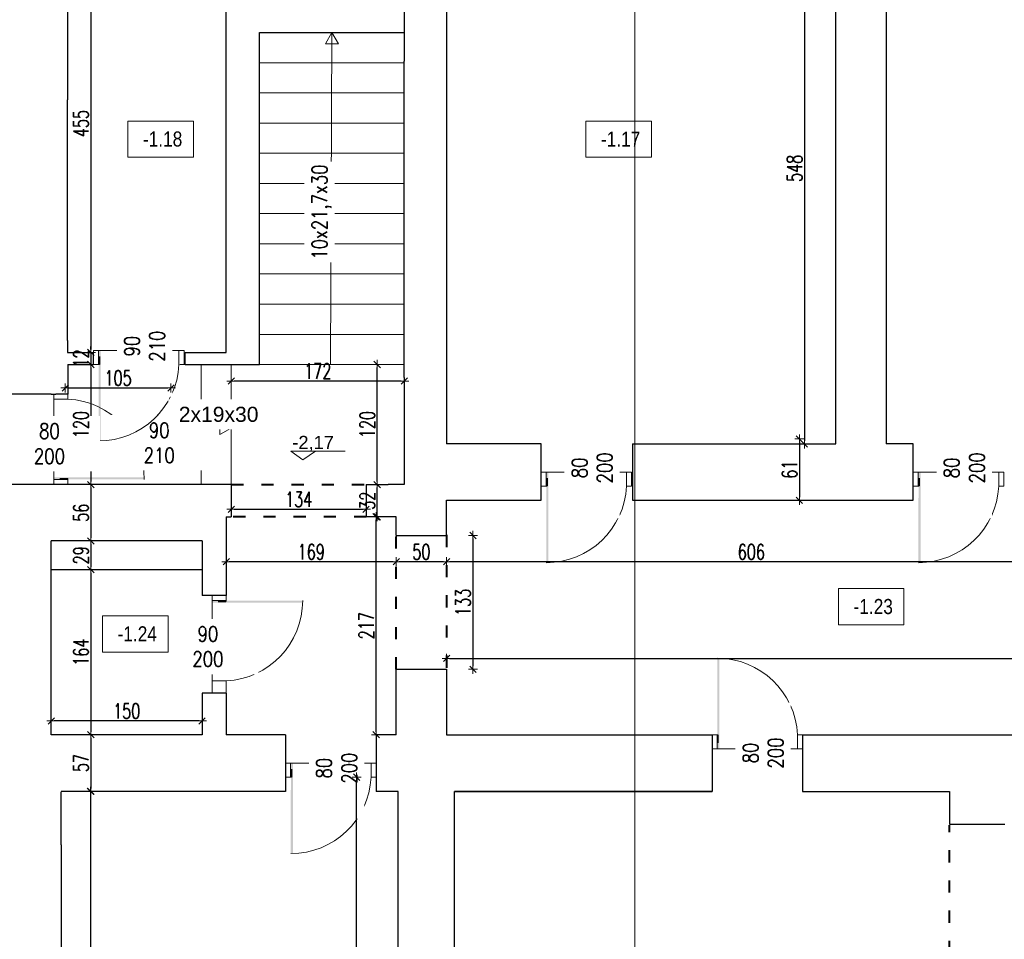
# Model space of a CAD drawing. Header units: millimetres. Extents: x 0 to 111311, y -48878 to -25280.
# Tile 45 of 244: x 67200 to 68179, y -31567 to -30652. Entities that reach past the tile are written whole.
import ezdxf

# ---------------------------------------------------------------- set-up
doc = ezdxf.new("R2010")
doc.units = ezdxf.units.MM
doc.linetypes.add('ACAD_ISO03W100', pattern=[30, 12, -18])
doc.linetypes.add('STRICHPUNKT', pattern=[0.5, 0.35, -0.05, 0.05, -0.05])
doc.layers.get('Defpoints').update_dxf_attribs({"color": 30})
for name, color, linetype, lineweight in [('J 0.15', 40, 'Continuous', 15), ('J opisy', 7, 'Continuous', 9), ('J stolarka_okna', 144, 'Continuous', 0), ('J wymiary', 1, 'Continuous', 9), ('MM', 6, 'Continuous', 40), ('okna', 5, 'Continuous', 20), ('OPIS', 7, 'Continuous', 5), ('schody', 62, 'Continuous', 20), ('sciany', 252, 'Continuous', 30)]:
    doc.layers.add(name, color=color, linetype=linetype, lineweight=lineweight)
doc.styles.add('ADESK2', font='simplex', dxfattribs={"width": 0.7})
doc.styles.get("Standard").update_dxf_attribs({"font": 'arial.ttf'})
doc.dimstyles.new('1-100', dxfattribs={"dimscale": 1.5, "dimtxt": 10, "dimasz": 2, "dimexe": 1, "dimexo": 1, "dimgap": 1.5, "dimtad": 1, "dimdec": 0, "dimrnd": 0.5, "dimdsep": 46, "dimtxsty": 'ADESK2', "dimblk": 'wymiar', "dimcen": -1, "dimdle": 5, "dimse1": 1, "dimse2": 1, "dimclrd": 256, "dimclre": 256, "dimclrt": 256, "dimadec": 0, "dimazin": 0, "dimtfac": 1, "dimtdec": 0, "dimtix": 1, "dimtmove": 0, "dimatfit": 3, "dimfxl": 20, "dimfxlon": 1, "dimtolj": 1, "dimtzin": 0, "dimarcsym": 0})

# ---------------------------------------------------------------- blocks, each defined once
blk = doc.blocks.new('wymiar')
for p, q in [((1.5, 0), (-1.5, 0)), ((1.06, 1.06), (-1.06, -1.06)), ((0, 1.5), (0, -1.5))]:
    blk.add_line(p, q)
blk = doc.blocks.new('*D1636')
at = {"layer": 'Defpoints', "color": 0, "ltscale": 4}
for p in [(91955.48, -30760.61), (0, -30978.11), (91914.84, -30978.11)]:
    blk.add_point(p, dxfattribs=at)
at = {"layer": 'J wymiary', "lineweight": -2}
blk.add_line((91914.84, -30763.61), (91914.84, -30975.11), dxfattribs=at)
at = {"layer": 'J wymiary', "lineweight": -2, "ltscale": 4, "xscale": 3, "yscale": 3, "zscale": 3}
for p, rotation in [((91914.84, -30760.61), 90), ((91914.84, -30978.11), 270)]:
    blk.add_blockref('wymiar', p, dxfattribs=dict(at, rotation=rotation))
at = {"layer": 'J wymiary', "ltscale": 4, "insert": (91905.09, -30869.36), "char_height": 15, "attachment_point": 5, "rotation": 90, "style": 'ADESK2'}
blk.add_mtext('\\A1;218', dxfattribs=at)
blk = doc.blocks.new('*D3002')
at = {"layer": 'Defpoints', "color": 0, "ltscale": 4}
for p in [(67247.59, -30528.28), (67247.59, -30983.28), (67270.92, -30983.28)]:
    blk.add_point(p, dxfattribs=at)
at = {"layer": 'J wymiary', "lineweight": -2}
blk.add_line((67270.92, -30531.28), (67270.92, -30980.28), dxfattribs=at)
at = {"layer": 'J wymiary', "lineweight": -2, "ltscale": 4, "xscale": 3, "yscale": 3, "zscale": 3}
for p, rotation in [((67270.92, -30528.28), 90), ((67270.92, -30983.28), 270)]:
    blk.add_blockref('wymiar', p, dxfattribs=dict(at, rotation=rotation))
at = {"layer": 'J wymiary', "ltscale": 4, "insert": (67261.17, -30755.78), "char_height": 15, "attachment_point": 5, "rotation": 90, "style": 'ADESK2'}
blk.add_mtext('\\A1;455', dxfattribs=at)
blk = doc.blocks.new('*D3003')
at = {"layer": 'Defpoints', "color": 0, "ltscale": 4}
for p in [(67270.92, -30983.28), (67270.92, -30995.28), (67270.92, -30995.28)]:
    blk.add_point(p, dxfattribs=at)
at = {"layer": 'J wymiary', "lineweight": -2}
for p, q in [((67270.92, -30980.28), (67270.92, -30977.28)), ((67270.92, -30983.28), (67270.92, -30995.28)), ((67270.92, -30998.28), (67270.92, -31001.28))]:
    blk.add_line(p, q, dxfattribs=at)
at = {"layer": 'J wymiary', "lineweight": -2, "ltscale": 4, "xscale": 3, "yscale": 3, "zscale": 3}
for p, rotation in [((67270.92, -30983.28), 270), ((67270.92, -30995.28), 90)]:
    blk.add_blockref('wymiar', p, dxfattribs=dict(at, rotation=rotation))
at = {"layer": 'J wymiary', "ltscale": 4, "insert": (67261.17, -30989.28), "char_height": 15, "attachment_point": 5, "rotation": 90, "style": 'ADESK2'}
blk.add_mtext('\\A1;12', dxfattribs=at)
blk = doc.blocks.new('*D3004')
at = {"layer": 'Defpoints', "color": 0, "ltscale": 4}
for p in [(67270.92, -30995.28), (67270.92, -31114.67), (67270.92, -31114.67)]:
    blk.add_point(p, dxfattribs=at)
at = {"layer": 'J wymiary', "lineweight": -2}
blk.add_line((67270.92, -30998.28), (67270.92, -31111.67), dxfattribs=at)
at = {"layer": 'J wymiary', "lineweight": -2, "ltscale": 4, "xscale": 3, "yscale": 3, "zscale": 3}
for p, rotation in [((67270.92, -30995.28), 90), ((67270.92, -31114.67), 270)]:
    blk.add_blockref('wymiar', p, dxfattribs=dict(at, rotation=rotation))
at = {"layer": 'J wymiary', "ltscale": 4, "insert": (67261.17, -31054.98), "char_height": 15, "attachment_point": 5, "rotation": 90, "style": 'ADESK2'}
blk.add_mtext('\\A1;120', dxfattribs=at)
blk = doc.blocks.new('*D3005')
at = {"layer": 'Defpoints', "color": 0, "ltscale": 4}
for p in [(67270.92, -31114.67), (67270.92, -31170.67), (67270.92, -31170.67)]:
    blk.add_point(p, dxfattribs=at)
at = {"layer": 'J wymiary', "lineweight": -2}
blk.add_line((67270.92, -31117.67), (67270.92, -31167.67), dxfattribs=at)
at = {"layer": 'J wymiary', "lineweight": -2, "ltscale": 4, "xscale": 3, "yscale": 3, "zscale": 3}
for p, rotation in [((67270.92, -31114.67), 90), ((67270.92, -31170.67), 270)]:
    blk.add_blockref('wymiar', p, dxfattribs=dict(at, rotation=rotation))
at = {"layer": 'J wymiary', "ltscale": 4, "insert": (67261.17, -31142.67), "char_height": 15, "attachment_point": 5, "rotation": 90, "style": 'ADESK2'}
blk.add_mtext('\\A1;56', dxfattribs=at)
blk = doc.blocks.new('*D3006')
at = {"layer": 'Defpoints', "color": 0, "ltscale": 4}
for p in [(67270.92, -31170.67), (67270.92, -31199.28), (67270.92, -31199.28)]:
    blk.add_point(p, dxfattribs=at)
at = {"layer": 'J wymiary', "lineweight": -2}
blk.add_line((67270.92, -31173.67), (67270.92, -31196.28), dxfattribs=at)
at = {"layer": 'J wymiary', "lineweight": -2, "ltscale": 4, "xscale": 3, "yscale": 3, "zscale": 3}
for p, rotation in [((67270.92, -31170.67), 90), ((67270.92, -31199.28), 270)]:
    blk.add_blockref('wymiar', p, dxfattribs=dict(at, rotation=rotation))
at = {"layer": 'J wymiary', "ltscale": 4, "insert": (67261.17, -31184.98), "char_height": 15, "attachment_point": 5, "rotation": 90, "style": 'ADESK2'}
blk.add_mtext('\\A1;29', dxfattribs=at)
blk = doc.blocks.new('*D3007')
at = {"layer": 'Defpoints', "color": 0, "ltscale": 4}
for p in [(67270.92, -31199.28), (67270.92, -31363.28), (67270.92, -31363.28)]:
    blk.add_point(p, dxfattribs=at)
at = {"layer": 'J wymiary', "lineweight": -2}
blk.add_line((67270.92, -31202.28), (67270.92, -31360.28), dxfattribs=at)
at = {"layer": 'J wymiary', "lineweight": -2, "ltscale": 4, "xscale": 3, "yscale": 3, "zscale": 3}
for p, rotation in [((67270.92, -31199.28), 90), ((67270.92, -31363.28), 270)]:
    blk.add_blockref('wymiar', p, dxfattribs=dict(at, rotation=rotation))
at = {"layer": 'J wymiary', "ltscale": 4, "insert": (67261.17, -31281.28), "char_height": 15, "attachment_point": 5, "rotation": 90, "style": 'ADESK2'}
blk.add_mtext('\\A1;164', dxfattribs=at)
blk = doc.blocks.new('*D3008')
at = {"layer": 'Defpoints', "color": 0, "ltscale": 4}
for p in [(67270.92, -31363.28), (67270.92, -31419.67), (67270.92, -31419.67)]:
    blk.add_point(p, dxfattribs=at)
at = {"layer": 'J wymiary', "lineweight": -2}
blk.add_line((67270.92, -31366.28), (67270.92, -31416.67), dxfattribs=at)
at = {"layer": 'J wymiary', "lineweight": -2, "ltscale": 4, "xscale": 3, "yscale": 3, "zscale": 3}
for p, rotation in [((67270.92, -31363.28), 90), ((67270.92, -31419.67), 270)]:
    blk.add_blockref('wymiar', p, dxfattribs=dict(at, rotation=rotation))
at = {"layer": 'J wymiary', "ltscale": 4, "insert": (67261.17, -31391.48), "char_height": 15, "attachment_point": 5, "rotation": 90, "style": 'ADESK2'}
blk.add_mtext('\\A1;57', dxfattribs=at)
blk = doc.blocks.new('*D3009')
at = {"layer": 'Defpoints', "color": 0, "ltscale": 4}
for p in [(67270.92, -31419.67), (67270.59, -32016.67), (67270.59, -32016.67)]:
    blk.add_point(p, dxfattribs=at)
at = {"layer": 'J wymiary', "lineweight": -2}
blk.add_line((67270.59, -31422.67), (67270.59, -32013.67), dxfattribs=at)
at = {"layer": 'J wymiary', "lineweight": -2, "ltscale": 4, "xscale": 3, "yscale": 3, "zscale": 3}
for p, rotation in [((67270.59, -31419.67), 90), ((67270.59, -32016.67), 270)]:
    blk.add_blockref('wymiar', p, dxfattribs=dict(at, rotation=rotation))
at = {"layer": 'J wymiary', "ltscale": 4, "insert": (67260.84, -31718.17), "char_height": 15, "attachment_point": 5, "rotation": 90, "style": 'ADESK2'}
blk.add_mtext('\\A1;597', dxfattribs=at)
blk = doc.blocks.new('*D3012')
at = {"layer": 'Defpoints', "color": 0, "ltscale": 4}
for p in [(67535.18, -31405.48), (67549.59, -31405.48), (67546.59, -32238.67)]:
    blk.add_point(p, dxfattribs=at)
at = {"layer": 'J wymiary', "lineweight": -2}
blk.add_line((67535.18, -32235.67), (67535.18, -31408.48), dxfattribs=at)
at = {"layer": 'J wymiary', "lineweight": -2, "ltscale": 4, "xscale": 3, "yscale": 3, "zscale": 3}
for p, rotation in [((67535.18, -31405.48), 90), ((67535.18, -32238.67), 270)]:
    blk.add_blockref('wymiar', p, dxfattribs=dict(at, rotation=rotation))
at = {"layer": 'J wymiary', "ltscale": 4, "insert": (67525.43, -31822.08), "char_height": 15, "attachment_point": 5, "rotation": 90, "style": 'ADESK2'}
blk.add_mtext('\\A1;833', dxfattribs=at)
blk = doc.blocks.new('*D3013')
at = {"layer": 'Defpoints', "color": 0, "ltscale": 4}
for p in [(67554.59, -31146.67), (67554.59, -31146.67), (67554.59, -31363.28)]:
    blk.add_point(p, dxfattribs=at)
at = {"layer": 'J wymiary', "lineweight": -2}
blk.add_line((67554.59, -31360.28), (67554.59, -31149.67), dxfattribs=at)
at = {"layer": 'J wymiary', "lineweight": -2, "ltscale": 4, "xscale": 3, "yscale": 3, "zscale": 3}
for p, rotation in [((67554.59, -31146.67), 90), ((67554.59, -31363.28), 270)]:
    blk.add_blockref('wymiar', p, dxfattribs=dict(at, rotation=rotation))
at = {"layer": 'J wymiary', "ltscale": 4, "insert": (67544.84, -31254.98), "char_height": 15, "attachment_point": 5, "rotation": 90, "style": 'ADESK2'}
blk.add_mtext('\\A1;217', dxfattribs=at)
blk = doc.blocks.new('*D3014')
at = {"layer": 'Defpoints', "color": 0, "ltscale": 4}
for p in [(67555.59, -31114.67), (67555.59, -31114.67), (67554.59, -31146.67)]:
    blk.add_point(p, dxfattribs=at)
at = {"layer": 'J wymiary', "lineweight": -2}
blk.add_line((67555.59, -31143.67), (67555.59, -31117.67), dxfattribs=at)
at = {"layer": 'J wymiary', "lineweight": -2, "ltscale": 4, "xscale": 3, "yscale": 3, "zscale": 3}
for p, rotation in [((67555.59, -31114.67), 90), ((67555.59, -31146.67), 270)]:
    blk.add_blockref('wymiar', p, dxfattribs=dict(at, rotation=rotation))
at = {"layer": 'J wymiary', "ltscale": 4, "insert": (67545.84, -31130.67), "char_height": 15, "attachment_point": 5, "rotation": 90, "style": 'ADESK2'}
blk.add_mtext('\\A1;32', dxfattribs=at)
blk = doc.blocks.new('*D3015')
at = {"layer": 'Defpoints', "color": 0, "ltscale": 4}
for p in [(67555.59, -30995.28), (67555.59, -30995.28), (67555.59, -31114.67)]:
    blk.add_point(p, dxfattribs=at)
at = {"layer": 'J wymiary', "lineweight": -2}
blk.add_line((67555.59, -31111.67), (67555.59, -30998.28), dxfattribs=at)
at = {"layer": 'J wymiary', "lineweight": -2, "ltscale": 4, "xscale": 3, "yscale": 3, "zscale": 3}
for p, rotation in [((67555.59, -30995.28), 90), ((67555.59, -31114.67), 270)]:
    blk.add_blockref('wymiar', p, dxfattribs=dict(at, rotation=rotation))
at = {"layer": 'J wymiary', "ltscale": 4, "insert": (67545.84, -31054.98), "char_height": 15, "attachment_point": 5, "rotation": 90, "style": 'ADESK2'}
blk.add_mtext('\\A1;120', dxfattribs=at)
blk = doc.blocks.new('*D3016')
at = {"layer": 'Defpoints', "color": 0, "ltscale": 4}
for p in [(67410.59, -30995.28), (67582.59, -30995.28), (67410.59, -31011.68)]:
    blk.add_point(p, dxfattribs=at)
at = {"layer": 'J wymiary', "lineweight": -2}
blk.add_line((67579.59, -31011.68), (67413.59, -31011.68), dxfattribs=at)
at = {"layer": 'J wymiary', "lineweight": -2, "ltscale": 4, "xscale": 3, "yscale": 3, "zscale": 3, "rotation": 180}
blk.add_blockref('wymiar', (67410.59, -31011.68), dxfattribs=at)
at = {"layer": 'J wymiary', "lineweight": -2, "ltscale": 4, "xscale": 3, "yscale": 3, "zscale": 3}
blk.add_blockref('wymiar', (67582.59, -31011.68), dxfattribs=at)
at = {"layer": 'J wymiary', "ltscale": 4, "insert": (67496.59, -31001.93), "char_height": 15, "attachment_point": 5, "style": 'ADESK2'}
blk.add_mtext('\\A1;172', dxfattribs=at)
blk = doc.blocks.new('*D3017')
at = {"layer": 'Defpoints', "color": 0, "ltscale": 4}
for p in [(67245.57, -30995.28), (67350.59, -30995.28), (67350.59, -31018.55)]:
    blk.add_point(p, dxfattribs=at)
at = {"layer": 'J wymiary', "lineweight": -2}
blk.add_line((67248.57, -31018.55), (67347.59, -31018.55), dxfattribs=at)
at = {"layer": 'J wymiary', "lineweight": -2, "ltscale": 4, "xscale": 3, "yscale": 3, "zscale": 3, "rotation": 180}
blk.add_blockref('wymiar', (67245.57, -31018.55), dxfattribs=at)
at = {"layer": 'J wymiary', "lineweight": -2, "ltscale": 4, "xscale": 3, "yscale": 3, "zscale": 3}
blk.add_blockref('wymiar', (67350.59, -31018.55), dxfattribs=at)
at = {"layer": 'J wymiary', "ltscale": 4, "insert": (67298.08, -31008.8), "char_height": 15, "attachment_point": 5, "style": 'ADESK2'}
blk.add_mtext('\\A1;105', dxfattribs=at)
blk = doc.blocks.new('*D3018')
at = {"layer": 'Defpoints', "color": 0, "ltscale": 4}
for p in [(67231.59, -31349.57), (67231.59, -31363.28), (67381.59, -31363.28)]:
    blk.add_point(p, dxfattribs=at)
at = {"layer": 'J wymiary', "lineweight": -2}
blk.add_line((67378.59, -31349.57), (67234.59, -31349.57), dxfattribs=at)
at = {"layer": 'J wymiary', "lineweight": -2, "ltscale": 4, "xscale": 3, "yscale": 3, "zscale": 3, "rotation": 180}
blk.add_blockref('wymiar', (67231.59, -31349.57), dxfattribs=at)
at = {"layer": 'J wymiary', "lineweight": -2, "ltscale": 4, "xscale": 3, "yscale": 3, "zscale": 3}
blk.add_blockref('wymiar', (67381.59, -31349.57), dxfattribs=at)
at = {"layer": 'J wymiary', "ltscale": 4, "insert": (67306.59, -31339.82), "char_height": 15, "attachment_point": 5, "style": 'ADESK2'}
blk.add_mtext('\\A1;150', dxfattribs=at)
blk = doc.blocks.new('*D3054')
at = {"layer": 'Defpoints', "color": 0, "ltscale": 4}
for p in [(67624.59, -31164.7), (68230.59, -31161.28), (67624.59, -31191.28)]:
    blk.add_point(p, dxfattribs=at)
at = {"layer": 'J wymiary', "lineweight": -2}
blk.add_line((68227.59, -31191.28), (67627.59, -31191.28), dxfattribs=at)
at = {"layer": 'J wymiary', "lineweight": -2, "ltscale": 4, "xscale": 3, "yscale": 3, "zscale": 3, "rotation": 180}
blk.add_blockref('wymiar', (67624.59, -31191.28), dxfattribs=at)
at = {"layer": 'J wymiary', "lineweight": -2, "ltscale": 4, "xscale": 3, "yscale": 3, "zscale": 3}
blk.add_blockref('wymiar', (68230.59, -31191.28), dxfattribs=at)
at = {"layer": 'J wymiary', "ltscale": 4, "insert": (67927.59, -31181.53), "char_height": 15, "attachment_point": 5, "style": 'ADESK2'}
blk.add_mtext('\\A1;606', dxfattribs=at)
blk = doc.blocks.new('*D3055')
at = {"layer": 'Defpoints', "color": 0, "ltscale": 4}
for p in [(67574.59, -31165.28), (67624.59, -31164.7), (67574.59, -31191.28)]:
    blk.add_point(p, dxfattribs=at)
at = {"layer": 'J wymiary', "lineweight": -2}
blk.add_line((67621.59, -31191.28), (67577.59, -31191.28), dxfattribs=at)
at = {"layer": 'J wymiary', "lineweight": -2, "ltscale": 4, "xscale": 3, "yscale": 3, "zscale": 3, "rotation": 180}
blk.add_blockref('wymiar', (67574.59, -31191.28), dxfattribs=at)
at = {"layer": 'J wymiary', "lineweight": -2, "ltscale": 4, "xscale": 3, "yscale": 3, "zscale": 3}
blk.add_blockref('wymiar', (67624.59, -31191.28), dxfattribs=at)
at = {"layer": 'J wymiary', "ltscale": 4, "insert": (67599.59, -31181.53), "char_height": 15, "attachment_point": 5, "style": 'ADESK2'}
blk.add_mtext('\\A1;50', dxfattribs=at)
blk = doc.blocks.new('*D3056')
at = {"layer": 'Defpoints', "color": 0, "ltscale": 4}
for p in [(67405.59, -31165.28), (67574.59, -31165.28), (67405.59, -31191.28)]:
    blk.add_point(p, dxfattribs=at)
at = {"layer": 'J wymiary', "lineweight": -2}
blk.add_line((67571.59, -31191.28), (67408.59, -31191.28), dxfattribs=at)
at = {"layer": 'J wymiary', "lineweight": -2, "ltscale": 4, "xscale": 3, "yscale": 3, "zscale": 3, "rotation": 180}
blk.add_blockref('wymiar', (67405.59, -31191.28), dxfattribs=at)
at = {"layer": 'J wymiary', "lineweight": -2, "ltscale": 4, "xscale": 3, "yscale": 3, "zscale": 3}
blk.add_blockref('wymiar', (67574.59, -31191.28), dxfattribs=at)
at = {"layer": 'J wymiary', "ltscale": 4, "insert": (67490.09, -31181.53), "char_height": 15, "attachment_point": 5, "style": 'ADESK2'}
blk.add_mtext('\\A1;169', dxfattribs=at)
blk = doc.blocks.new('*D3057')
at = {"layer": 'Defpoints', "color": 0, "ltscale": 4}
for p in [(68011.59, -30526.28), (67980.35, -31074.28), (68011.59, -31074.28)]:
    blk.add_point(p, dxfattribs=at)
at = {"layer": 'J wymiary', "lineweight": -2}
blk.add_line((67980.35, -30529.28), (67980.35, -31071.28), dxfattribs=at)
at = {"layer": 'J wymiary', "lineweight": -2, "ltscale": 4, "xscale": 3, "yscale": 3, "zscale": 3}
for p, rotation in [((67980.35, -30526.28), 90), ((67980.35, -31074.28), 270)]:
    blk.add_blockref('wymiar', p, dxfattribs=dict(at, rotation=rotation))
at = {"layer": 'J wymiary', "ltscale": 4, "insert": (67970.6, -30800.28), "char_height": 15, "attachment_point": 5, "rotation": 90, "style": 'ADESK2'}
blk.add_mtext('\\A1;548', dxfattribs=at)
blk = doc.blocks.new('*D3058')
at = {"layer": 'Defpoints', "color": 0, "ltscale": 4}
for p in [(67975.35, -31069.28), (67975.35, -31130.28), (67975.35, -31130.28)]:
    blk.add_point(p, dxfattribs=at)
at = {"layer": 'J wymiary', "lineweight": -2}
blk.add_line((67975.35, -31072.28), (67975.35, -31127.28), dxfattribs=at)
at = {"layer": 'J wymiary', "lineweight": -2, "ltscale": 4, "xscale": 3, "yscale": 3, "zscale": 3}
for p, rotation in [((67975.35, -31069.28), 90), ((67975.35, -31130.28), 270)]:
    blk.add_blockref('wymiar', p, dxfattribs=dict(at, rotation=rotation))
at = {"layer": 'J wymiary', "ltscale": 4, "insert": (67965.6, -31099.78), "char_height": 15, "attachment_point": 5, "rotation": 90, "style": 'ADESK2'}
blk.add_mtext('\\A1;61', dxfattribs=at)
blk = doc.blocks.new('*D3072')
at = {"layer": 'Defpoints', "color": 0, "ltscale": 4}
for p in [(70612.59, -31287.39), (67624.59, -31298.28), (70612.59, -31298.28)]:
    blk.add_point(p, dxfattribs=at)
at = {"layer": 'J wymiary', "lineweight": -2}
blk.add_line((67627.59, -31287.39), (70609.59, -31287.39), dxfattribs=at)
at = {"layer": 'J wymiary', "lineweight": -2, "ltscale": 4, "xscale": 3, "yscale": 3, "zscale": 3, "rotation": 180}
blk.add_blockref('wymiar', (67624.59, -31287.39), dxfattribs=at)
at = {"layer": 'J wymiary', "lineweight": -2, "ltscale": 4, "xscale": 3, "yscale": 3, "zscale": 3}
blk.add_blockref('wymiar', (70612.59, -31287.39), dxfattribs=at)
at = {"layer": 'J wymiary', "ltscale": 4, "insert": (69118.59, -31277.64), "char_height": 15, "attachment_point": 5, "style": 'ADESK2'}
blk.add_mtext('\\A1;2988', dxfattribs=at)
blk = doc.blocks.new('*D3088')
at = {"layer": 'Defpoints', "color": 0, "ltscale": 4}
for p in [(67650.81, -31165.28), (67650.81, -31298.28), (67650.81, -31298.28)]:
    blk.add_point(p, dxfattribs=at)
at = {"layer": 'J wymiary', "lineweight": -2}
blk.add_line((67650.81, -31168.28), (67650.81, -31295.28), dxfattribs=at)
at = {"layer": 'J wymiary', "lineweight": -2, "ltscale": 4, "xscale": 3, "yscale": 3, "zscale": 3}
for p, rotation in [((67650.81, -31165.28), 90), ((67650.81, -31298.28), 270)]:
    blk.add_blockref('wymiar', p, dxfattribs=dict(at, rotation=rotation))
at = {"layer": 'J wymiary', "ltscale": 4, "insert": (67641.06, -31231.78), "char_height": 15, "attachment_point": 5, "rotation": 90, "style": 'ADESK2'}
blk.add_mtext('\\A1;133', dxfattribs=at)
blk = doc.blocks.new('*D3089')
at = {"layer": 'Defpoints', "color": 0, "ltscale": 4}
for p in [(67410.59, -31139.17), (67544.59, -31139.17), (67544.59, -31139.17)]:
    blk.add_point(p, dxfattribs=at)
at = {"layer": 'J wymiary', "lineweight": -2}
blk.add_line((67413.59, -31139.17), (67541.59, -31139.17), dxfattribs=at)
at = {"layer": 'J wymiary', "lineweight": -2, "ltscale": 4, "xscale": 3, "yscale": 3, "zscale": 3, "rotation": 180}
blk.add_blockref('wymiar', (67410.59, -31139.17), dxfattribs=at)
at = {"layer": 'J wymiary', "lineweight": -2, "ltscale": 4, "xscale": 3, "yscale": 3, "zscale": 3}
blk.add_blockref('wymiar', (67544.59, -31139.17), dxfattribs=at)
at = {"layer": 'J wymiary', "ltscale": 4, "insert": (67477.59, -31129.42), "char_height": 15, "attachment_point": 5, "style": 'ADESK2'}
blk.add_mtext('\\A1;134', dxfattribs=at)
blk = doc.blocks.new('A$C518426B5')
at = {"layer": 'OPIS', "color": 251}
for p, q in [((0, 8.8), (11.93, 0)), ((0.02, 8.79), (54.19, 8.79)), ((11.93, 0), (24.54, 8.79))]:
    blk.add_line(p, q, dxfattribs=at)

msp = doc.modelspace()

# ---------------------------------------------------------------- linework, layer by layer
at = {"layer": 'J 0.15', "lineweight": 5}
for p, q in [((67438.586, -30695.284), (67582.586, -30695.284)), ((67438.586, -30725.284), (67582.586, -30725.284)), ((67438.586, -30755.284), (67582.586, -30755.284)), ((67438.586, -30785.284), (67582.586, -30785.284)), ((67438.586, -30815.284), (67582.586, -30815.284)), ((67438.586, -30845.284), (67582.586, -30845.284)), ((67438.586, -30875.284), (67582.586, -30875.284)), ((67438.586, -30905.284), (67582.586, -30905.284)), ((67438.586, -30935.284), (67582.586, -30935.284)), ((67438.586, -30965.284), (67582.586, -30965.284)), ((67380.586, -31114.674), (67380.586, -30995.284)), ((67410.586, -31114.674), (67410.586, -30995.284)), ((67438.586, -30995.284), (67582.586, -30995.284)), ((67248.02, -31024.674), (67248.02, -31029.674))]:
    msp.add_line(p, q, dxfattribs=at)
at = {"layer": 'J opisy'}
for p, q in [((67509.086, -30995.284), (67510.586, -30665.279)), ((67320.014, -30951.618), (67320.014, -31001.618)), ((67204.354, -31069.674), (67254.354, -31069.674)), ((67313.522, -31069.955), (67363.522, -31069.955)), ((67765.014, -31072.618), (67765.014, -31122.618)), ((68135.014, -31072.618), (68135.014, -31122.618)), ((67361.92, -31271.277), (67411.92, -31271.277)), ((67935.014, -31406.949), (67935.014, -31356.949)), ((67511.014, -31421.145), (67511.014, -31371.145))]:
    msp.add_line(p, q, dxfattribs=at)
for points in [[(67510.586, -30665.279), (67504.091, -30676.529), (67517.081, -30676.529)], [(67410.389, -31058.501), (67399.139, -31052.006), (67399.139, -31064.996)]]:
    msp.add_lwpolyline(points, close=True, dxfattribs=at)
at = {"layer": 'J stolarka_okna'}
for p, q in [((67273.586, -30981.284), (67278.586, -30981.284)), ((67273.586, -30981.284), (67273.586, -30995.284)), ((67278.586, -30981.284), (67278.586, -30987.284)), ((67278.586, -30981.284), (67358.586, -30981.284)), ((67278.586, -30987.284), (67278.586, -30995.284)), ((67358.586, -30981.284), (67363.586, -30981.284)), ((67358.586, -30981.284), (67358.586, -30995.284)), ((67363.586, -30995.284), (67363.586, -30981.284)), ((67279.537, -30995.284), (67273.586, -30995.284)), ((67234.02, -31029.674), (67234.02, -31024.674)), ((67248.02, -31024.674), (67234.02, -31024.674)), ((67234.02, -31109.674), (67234.02, -31029.674)), ((67234.02, -31029.674), (67248.02, -31029.674)), ((67718.586, -31102.284), (67723.586, -31102.284)), ((67718.586, -31102.284), (67718.586, -31116.284)), ((67723.586, -31102.284), (67723.586, -31108.284)), ((67723.586, -31102.284), (67803.586, -31102.284)), ((67723.586, -31108.284), (67723.586, -31116.284)), ((67803.586, -31102.284), (67808.586, -31102.284)), ((67803.586, -31102.284), (67803.586, -31116.284)), ((67808.586, -31116.284), (67808.586, -31102.284)), ((68088.586, -31102.284), (68093.586, -31102.284)), ((68088.586, -31102.284), (68088.586, -31116.284)), ((68093.586, -31102.284), (68093.586, -31108.284)), ((68093.586, -31102.284), (68173.586, -31102.284)), ((68093.586, -31108.284), (68093.586, -31116.284)), ((68173.586, -31102.284), (68178.586, -31102.284)), ((68173.586, -31102.284), (68173.586, -31116.284)), ((68178.586, -31116.284), (68178.586, -31102.284)), ((67234.02, -31109.674), (67240.02, -31109.674)), ((67234.02, -31114.674), (67234.02, -31109.674)), ((67234.02, -31114.674), (67248.02, -31114.674)), ((67240.02, -31109.674), (67248.02, -31109.674)), ((67248.02, -31108.724), (67248.02, -31114.674)), ((67724.537, -31116.284), (67718.586, -31116.284)), ((67808.586, -31116.284), (67803.586, -31116.284)), ((68094.537, -31116.284), (68088.586, -31116.284)), ((68178.586, -31116.284), (68173.586, -31116.284)), ((67391.586, -31224.849), (67391.586, -31229.849)), ((67391.586, -31224.849), (67405.586, -31224.849)), ((67405.586, -31230.8), (67405.586, -31224.849)), ((67391.586, -31229.849), (67397.586, -31229.849)), ((67391.586, -31229.849), (67391.586, -31309.849)), ((67397.586, -31229.849), (67405.586, -31229.849)), ((67391.586, -31309.849), (67391.586, -31321.849)), ((67391.586, -31309.849), (67405.586, -31309.849)), ((67405.586, -31321.849), (67405.586, -31309.849)), ((67888.586, -31377.284), (67888.586, -31363.284)), ((67894.537, -31363.284), (67888.586, -31363.284)), ((67893.586, -31371.284), (67893.586, -31363.284)), ((67893.586, -31377.284), (67893.586, -31371.284)), ((67973.586, -31377.284), (67973.586, -31363.284)), ((67978.586, -31363.284), (67973.586, -31363.284)), ((67888.586, -31377.284), (67893.586, -31377.284)), ((67893.586, -31377.284), (67973.586, -31377.284)), ((67973.586, -31377.284), (67978.586, -31377.284)), ((67464.586, -31391.479), (67469.586, -31391.479)), ((67464.586, -31391.479), (67464.586, -31405.479)), ((67469.586, -31391.479), (67469.586, -31397.479)), ((67469.586, -31391.479), (67549.586, -31391.479)), ((67549.586, -31391.479), (67554.586, -31391.479)), ((67549.586, -31391.479), (67549.586, -31405.479)), ((67554.586, -31391.479), (67554.586, -31405.479)), ((67469.586, -31397.479), (67469.586, -31405.479)), ((67470.537, -31405.479), (67464.586, -31405.479)), ((67554.586, -31405.479), (67549.586, -31405.479))]:
    msp.add_line(p, q, dxfattribs=at)
for centre, start, end in [((67244.024, -31109.57), 0, 87.136758), ((67723.69, -31112.288), 270, 357.136758), ((68093.69, -31112.288), 270, 357.136758), ((67401.59, -31229.953), 272.863242, 0), ((67893.69, -31367.28), 2.863242, 90), ((67469.69, -31401.483), 270, 357.136758)]:
    msp.add_arc(centre, 79.996, start, end, dxfattribs=at)
for points in [[(67280.815, -31071.284), (67278.69, -31071.284), (67280.815, -30981.284), (67278.815, -30981.284)], [(67324.02, -31107.445), (67324.02, -31109.57), (67234.02, -31107.445), (67234.02, -31109.445)], [(67725.815, -31192.284), (67723.69, -31192.284), (67725.815, -31102.284), (67723.815, -31102.284)], [(68095.815, -31192.284), (68093.69, -31192.284), (68095.815, -31102.284), (68093.815, -31102.284)], [(67481.586, -31232.078), (67481.586, -31229.953), (67391.586, -31232.078), (67391.586, -31230.078)], [(67895.815, -31287.284), (67893.69, -31287.284), (67895.815, -31377.284), (67893.815, -31377.284)], [(67471.815, -31481.479), (67469.69, -31481.479), (67471.815, -31391.479), (67469.815, -31391.479)]]:
    msp.add_solid(points, dxfattribs=at)
at = {"layer": 'MM', "color": 251, "linetype": 'ACAD_ISO03W100'}
for p, q in [((67410.586, -31114.674), (67544.586, -31114.674)), ((67544.586, -31146.674), (67410.586, -31146.674)), ((67574.586, -31298.284), (67574.586, -31165.284)), ((67624.586, -31164.699), (67624.586, -31297.699)), ((68124.586, -31640.166), (68124.586, -31453.166))]:
    msp.add_line(p, q, dxfattribs=at)
at = {"layer": 'okna'}
msp.add_line((67359.586, -30995.284), (67364.586, -30995.284), dxfattribs=at)
at = {"layer": 'OPIS'}
msp.add_line((67811.7, -30141.629), (67811.7, -31974.092), dxfattribs=at)
for points in [[(67372.889, -30789.283), (67307.635, -30789.283), (67307.635, -30753.31), (67372.889, -30753.31)], [(67828.275, -30789.283), (67763.021, -30789.283), (67763.021, -30753.31), (67828.275, -30753.31)], [(68079.343, -31254.063), (68014.089, -31254.063), (68014.089, -31218.09), (68079.343, -31218.09)]]:
    msp.add_lwpolyline(points, close=True, dxfattribs=at)
at = {"layer": 'schody'}
for p, q in [((67439.086, -30846.775), (67438.586, -30846.775)), ((67380.586, -31114.674), (67350.586, -31114.674)), ((67410.586, -31114.674), (67380.586, -31114.674))]:
    msp.add_line(p, q, dxfattribs=at)
at = {"layer": 'sciany'}
for p, q in [((67247.586, -30528.284), (67247.586, -30732.284)), ((67582.586, -30528.284), (67582.586, -30693.726)), ((68011.586, -31074.284), (68011.586, -30526.284)), ((68061.586, -30526.284), (68061.586, -31074.284)), ((67624.586, -30591.221), (67624.586, -30761.284)), ((67405.586, -30983.284), (67405.586, -30632.279)), ((67438.586, -30995.284), (67438.586, -30665.279)), ((67438.586, -30665.279), (67582.586, -30665.279)), ((67582.586, -31008.284), (67582.586, -30693.726)), ((67247.586, -30971.284), (67247.586, -30732.284)), ((67624.586, -30761.284), (67624.586, -31074.284)), ((67247.586, -30971.284), (67247.586, -30983.284)), ((67247.586, -30983.284), (67273.586, -30983.284)), ((67273.586, -30995.284), (67273.586, -30983.284)), ((67364.586, -30983.284), (67405.586, -30983.284)), ((67364.586, -30995.284), (67364.586, -30983.284)), ((67248.02, -30995.284), (67273.586, -30995.284)), ((67248.02, -30995.284), (67248.02, -31024.674)), ((67364.586, -30995.284), (67438.586, -30995.284)), ((67582.586, -31008.284), (67582.586, -31081.284)), ((67219.586, -31024.674), (67191.586, -31024.674)), ((67231.586, -31024.674), (67219.586, -31024.674)), ((67231.586, -31024.674), (67236.02, -31024.674)), ((67248.02, -31024.674), (67236.02, -31024.674)), ((67718.586, -31074.284), (67624.586, -31074.284)), ((67718.586, -31130.284), (67718.586, -31074.284)), ((67809.586, -31074.284), (67809.586, -31130.284)), ((67809.586, -31074.284), (68011.586, -31074.284)), ((68088.586, -31074.284), (68061.586, -31074.284)), ((68088.586, -31130.284), (68088.586, -31074.284)), ((67582.586, -31081.284), (67582.586, -31114.651)), ((67410.586, -31114.674), (67192.586, -31114.674)), ((67410.586, -31114.674), (67410.586, -31146.674)), ((67544.586, -31114.674), (67566.586, -31114.674)), ((67544.586, -31114.674), (67544.586, -31146.674)), ((67582.586, -31114.651), (67566.586, -31114.651)), ((67624.586, -31165.284), (67624.586, -31130.284)), ((67624.586, -31130.284), (67718.586, -31130.284)), ((67809.586, -31130.284), (68088.586, -31130.284)), ((67405.586, -31146.674), (67410.586, -31146.674)), ((67405.586, -31146.674), (67405.586, -31224.849)), ((67574.586, -31146.674), (67544.586, -31146.674)), ((67574.586, -31165.284), (67574.586, -31146.674)), ((67574.586, -31165.284), (67624.586, -31165.284)), ((67231.586, -31363.284), (67231.586, -31170.674)), ((67381.586, -31170.674), (67231.586, -31170.674)), ((67381.586, -31170.674), (67381.586, -31224.849)), ((67381.586, -31199.284), (67231.586, -31199.284)), ((67405.586, -31224.849), (67381.586, -31224.849)), ((67574.586, -31363.284), (67574.586, -31298.284)), ((67574.586, -31298.284), (67624.586, -31298.284)), ((67624.586, -31298.284), (67624.586, -31363.284)), ((67381.586, -31321.849), (67381.586, -31363.284)), ((67405.586, -31321.849), (67381.586, -31321.849)), ((67405.586, -31321.849), (67405.586, -31363.284)), ((67381.586, -31363.284), (67231.586, -31363.284)), ((67464.586, -31363.284), (67405.586, -31363.284)), ((67464.586, -31363.284), (67464.586, -31419.674)), ((67574.586, -31363.284), (67554.586, -31363.284)), ((67554.586, -31363.284), (67554.586, -31419.674)), ((67624.586, -31363.284), (67888.586, -31363.284)), ((67624.586, -31363.284), (67888.586, -31363.284)), ((67888.586, -31363.284), (67888.586, -31419.674)), ((67978.586, -31363.284), (68230.586, -31363.284)), ((67978.586, -31363.284), (67978.586, -31419.674)), ((67464.586, -31419.674), (67241.586, -31419.674)), ((67241.586, -31472.692), (67241.586, -31420.083)), ((67576.586, -31419.674), (67554.586, -31419.674)), ((67576.586, -31465.284), (67576.586, -31419.674)), ((67888.586, -31419.674), (67632.586, -31419.674)), ((67632.586, -31465.284), (67632.586, -31419.674)), ((67632.586, -31419.674), (67888.586, -31419.674)), ((67978.586, -31419.674), (68124.586, -31419.674)), ((68124.586, -31419.674), (68124.586, -31452.284)), ((68124.586, -31452.284), (68179.586, -31452.284)), ((67576.586, -31908.674), (67576.586, -31465.284)), ((67632.586, -31958.284), (67632.586, -31465.284)), ((67241.586, -31472.692), (67241.586, -31663.692))]:
    msp.add_line(p, q, dxfattribs=at)
at = {"layer": 'sciany', "linetype": 'STRICHPUNKT'}
for p, q in [((67279.537, -30987.284), (67279.537, -30995.284)), ((67724.537, -31108.284), (67724.537, -31116.284)), ((68094.537, -31108.284), (68094.537, -31116.284)), ((67240.02, -31108.724), (67248.02, -31108.724)), ((67397.586, -31230.8), (67405.586, -31230.8)), ((67894.537, -31371.284), (67894.537, -31363.284)), ((67470.537, -31397.479), (67470.537, -31405.479))]:
    msp.add_line(p, q, dxfattribs=at)

# ---------------------------------------------------------------- block references
msp.add_blockref('A$C518426B5', (67469.62, -31090.07))

# ---------------------------------------------------------------- texts
at = {"insert": (67471.244, -31066.222), "char_height": 13, "width": 192.1242, "attachment_point": 1}
msp.add_mtext('-2,17', dxfattribs=at)
at = {"layer": 'OPIS', "char_height": 15, "width": 48.75, "attachment_point": 5, "line_spacing_factor": 0.857143}
for s, insert in [('{\\fArial Narrow|b0|i0|c238|p34;-1.18}', (67342.294, -30771.183)), ('{\\fArial Narrow|b0|i0|c238|p34;-1.17}', (67797.68, -30771.183)), ('{\\fArial Narrow|b0|i0|c238|p34;-1.23}', (68048.748, -31235.963))]:
    msp.add_mtext(s, dxfattribs=dict(at, insert=insert))

# ---------------------------------------------------------------- dimensions: what is measured, and where the dimension line sits
at = {"layer": 'J wymiary'}
for base, p1, p2, picture, middle in [((67270.916, -30983.284), (67247.586, -30528.284), (67247.586, -30983.284), '*D3002', (67261.166, -30755.784)), ((67980.354, -31074.284), (68011.586, -30526.284), (68011.586, -31074.284), '*D3057', (67970.604, -30800.284)), ((67270.916, -30995.284), (67270.916, -30983.284), (67270.916, -30995.284), '*D3003', (67261.166, -30989.284)), ((67270.916, -31114.674), (67270.916, -30995.284), (67270.916, -31114.674), '*D3004', (67261.166, -31054.979)), ((67555.586, -30995.284), (67555.586, -31114.674), (67555.586, -30995.284), '*D3015', (67545.836, -31054.979)), ((67975.354, -31130.284), (67975.354, -31069.284), (67975.354, -31130.284), '*D3058', (67965.604, -31099.784)), ((67270.916, -31170.674), (67270.916, -31114.674), (67270.916, -31170.674), '*D3005', (67261.166, -31142.674)), ((67555.586, -31114.674), (67554.586, -31146.674), (67555.586, -31114.674), '*D3014', (67545.836, -31130.674)), ((67270.916, -31199.284), (67270.916, -31170.674), (67270.916, -31199.284), '*D3006', (67261.166, -31184.979)), ((67270.916, -31363.284), (67270.916, -31199.284), (67270.916, -31363.284), '*D3007', (67261.166, -31281.284)), ((67270.916, -31419.674), (67270.916, -31363.284), (67270.916, -31419.674), '*D3008', (67261.166, -31391.479)), ((67270.586, -32016.674), (67270.916, -31419.674), (67270.586, -32016.674), '*D3009', (67260.836, -31718.174))]:
    dim = msp.add_linear_dim(base=base, p1=p1, p2=p2, angle=90, dimstyle='1-100', dxfattribs=at)
    dim.commit()
    dim.dimension.update_dxf_attribs({"geometry": picture, "text_midpoint": middle})
for base, p1, p2, picture, middle in [((91914.843, -30978.11), (91955.476, -30760.609), (0, -30978.11), '*D1636', (91905.093, -30869.359)), ((67650.813, -31298.284), (67650.813, -31165.284), (67650.813, -31298.284), '*D3088', (67641.063, -31231.784))]:
    dim = msp.add_linear_dim(base=base, p1=p1, p2=p2, angle=90, dimstyle='1-100', override={"dimblk": 'wymiar'}, dxfattribs=at)
    dim.commit()
    dim.dimension.update_dxf_attribs({"geometry": picture, "text_midpoint": middle})
for base, p1, p2, picture, middle in [((67410.586, -31011.683), (67582.586, -30995.284), (67410.586, -30995.284), '*D3016', (67496.586, -31001.933)), ((67544.586, -31139.174), (67410.586, -31139.174), (67544.586, -31139.174), '*D3089', (67477.586, -31129.424)), ((67405.586, -31191.284), (67574.586, -31165.284), (67405.586, -31165.284), '*D3056', (67490.086, -31181.534)), ((67574.586, -31191.284), (67624.586, -31164.699), (67574.586, -31165.284), '*D3055', (67599.586, -31181.534)), ((67624.586, -31191.284), (68230.586, -31161.284), (67624.586, -31164.699), '*D3054', (67927.586, -31181.534)), ((70612.586, -31287.395), (67624.586, -31298.284), (70612.586, -31298.284), '*D3072', (69118.586, -31277.645)), ((67231.586, -31349.565), (67381.586, -31363.284), (67231.586, -31363.284), '*D3018', (67306.586, -31339.815))]:
    dim = msp.add_linear_dim(base=base, p1=p1, p2=p2, dimstyle='1-100', dxfattribs=at)
    dim.commit()
    dim.dimension.update_dxf_attribs({"geometry": picture, "text_midpoint": middle})

# ---------------------------------------------------------------- next in the draw order: texts
at = {"layer": 'J opisy', "char_height": 15, "width": 85.22639, "attachment_point": 5, "line_spacing_factor": 0.771429, "bg_fill": 2}
for s, insert, rotation in [('\\pxsm1;{\\Fsimplex.shx|c238;\\W0.8;10x21,7x30}', (67500.581, -30843.719), 90), ('\\pxsm1;{\\Fsimplex|c238;\\W0.8;90\\P210}', (67338.955, -31073.119), 359.995455), ('\\pxsm1;{\\Fsimplex.shx|c238;\\W0.8;80\\P200}', (67769.346, -31098.051), 89.995455), ('\\pxsm1;{\\Fsimplex.shx|c238;\\W0.8;80\\P200}', (68139.346, -31098.051), 89.995455), ('\\pxsm1;{\\Fsimplex.shx|c238;\\W0.8;90\\P200}', (67387.353, -31275.609), 0.004545), ('\\pxsm1;{\\Fsimplex.shx|c238;\\W0.8;80\\P200}', (67939.346, -31381.516), 90.004545), ('\\pxsm1;{\\Fsimplex.shx|c238;\\W0.8;80\\P200}', (67515.346, -31396.578), 89.995455)]:
    msp.add_mtext(s, dxfattribs=dict(at, insert=insert, rotation=rotation))

# ---------------------------------------------------------------- next in the draw order: linework, layer by layer
at = {"layer": 'J opisy'}
msp.add_line((67380.389, -31058.501), (67410.389, -31058.501), dxfattribs=at)
at = {"layer": 'J stolarka_okna'}
msp.add_arc((67278.69, -30991.288), 79.996, 270, 357.136758, dxfattribs=at)
at = {"layer": 'OPIS'}
msp.add_lwpolyline([(67347.662, -31281.136), (67282.408, -31281.136), (67282.408, -31245.162), (67347.662, -31245.162)], close=True, dxfattribs=at)

# ---------------------------------------------------------------- next in the draw order: texts
at = {"layer": 'OPIS', "insert": (67317.067, -31263.036), "char_height": 15, "width": 48.75, "attachment_point": 5, "line_spacing_factor": 0.857143}
msp.add_mtext('{\\fArial Narrow|b0|i0|c238|p34;-1.24}', dxfattribs=at)

# ---------------------------------------------------------------- next in the draw order: dimensions: what is measured, and where the dimension line sits
at = {"layer": 'J wymiary'}
for base, p1, p2, picture, middle in [((67554.586, -31146.674), (67554.586, -31363.284), (67554.586, -31146.674), '*D3013', (67544.836, -31254.979)), ((67535.183, -31405.479), (67546.586, -32238.674), (67549.586, -31405.479), '*D3012', (67525.433, -31822.077))]:
    dim = msp.add_linear_dim(base=base, p1=p1, p2=p2, angle=90, dimstyle='1-100', dxfattribs=at)
    dim.commit()
    dim.dimension.update_dxf_attribs({"geometry": picture, "text_midpoint": middle})

# ---------------------------------------------------------------- next in the draw order: texts
at = {"layer": 'J opisy', "char_height": 15, "width": 85.22639, "attachment_point": 5, "line_spacing_factor": 0.771429, "bg_fill": 2}
for s, insert, rotation in [('\\pxsm1;{\\Fsimplex|c238;\\W0.8;90\\P210}', (67324.346, -30977.051), 89.995455), ('\\pxsm1;{\\Fsimplex.shx|c238;\\W0.8;80\\P200}', (67229.787, -31074.006), 0.004545)]:
    msp.add_mtext(s, dxfattribs=dict(at, insert=insert, rotation=rotation))
at = {"layer": 'J opisy', "insert": (67398.015, -31044.891), "char_height": 15, "width": 85.22639, "attachment_point": 5, "bg_fill": 2}
msp.add_mtext('2x19x30', dxfattribs=at)

# ---------------------------------------------------------------- next in the draw order: dimensions: what is measured, and where the dimension line sits
at = {"layer": 'J wymiary'}
dim = msp.add_linear_dim(base=(67350.586, -31018.548), p1=(67245.569, -30995.284), p2=(67350.586, -30995.284), dimstyle='1-100', dxfattribs=at)
dim.commit()
dim.dimension.update_dxf_attribs({"geometry": '*D3017', "text_midpoint": (67298.077, -31008.798)})

doc.saveas('drawing.dxf')
